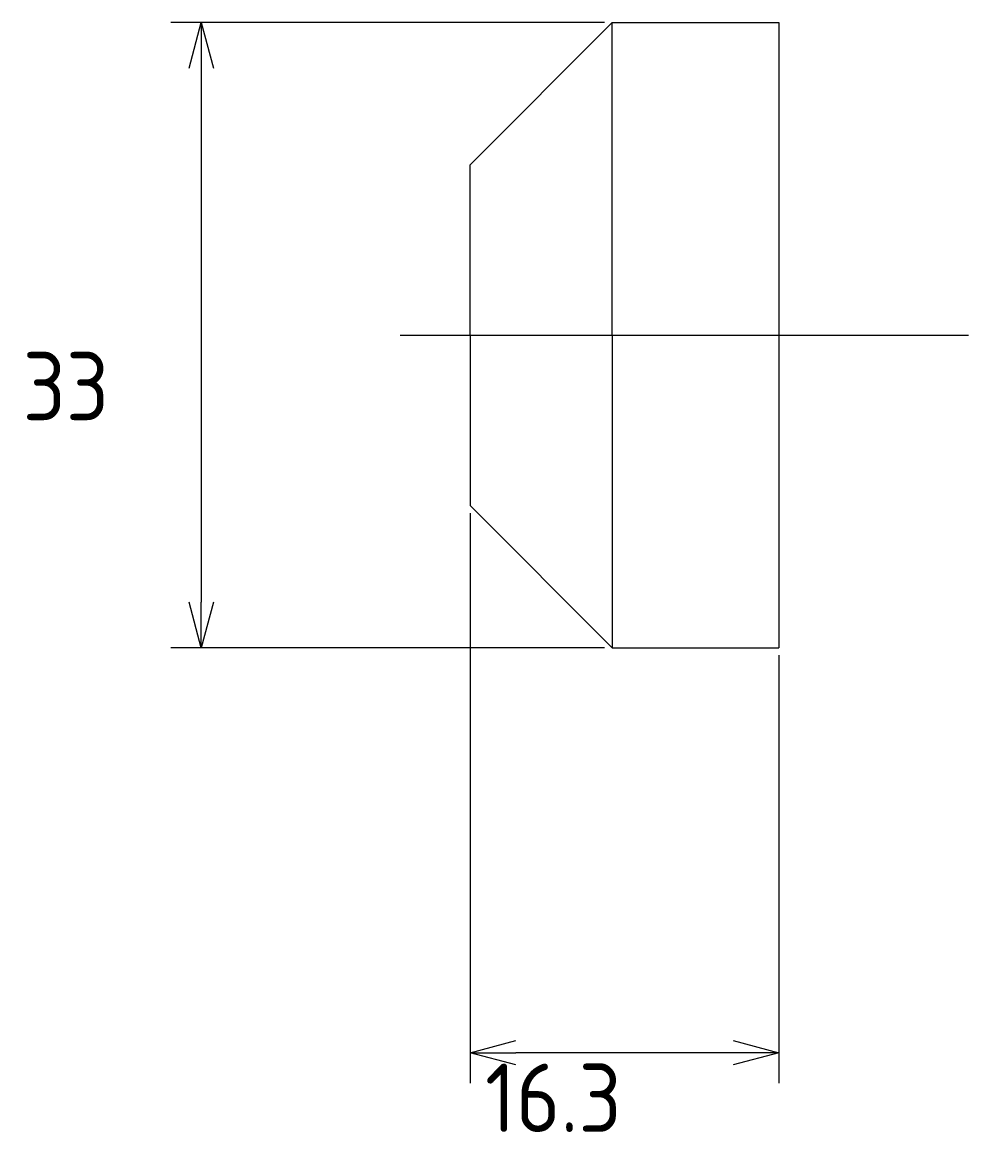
# Model space of a CAD drawing. Extents: x 140.1 to 190, y 126.8 to 186.5.
import ezdxf

# ---------------------------------------------------------------- set-up
doc = ezdxf.new("R2010")
doc.units = 0
doc.header["$PDMODE"] = 3
doc.header["$PDSIZE"] = 2
doc.linetypes.add('CENTER', pattern=[50.8, 31.75, -6.35, 6.35, -6.35])
doc.layers.get('0').update_dxf_attribs({"linetype": 'CONTINUOUS'})
doc.layers.get('DEFPOINTS').update_dxf_attribs({"linetype": 'CONTINUOUS'})
doc.layers.add('図形', color=7, linetype='CONTINUOUS')
doc.layers.add('寸法_文字', color=3, linetype='CONTINUOUS')
doc.layers.get('0').off()
doc.styles.add('DIMENSION', font='isocp.shx', dxfattribs={"bigfont": 'bigfont.shx'})
doc.dimstyles.get("Standard").update_dxf_attribs({"dimtxt": 0.18, "dimasz": 0.18, "dimexe": 0.18, "dimexo": 0.0625, "dimgap": 0.09, "dimtad": 0, "dimtih": 1, "dimtoh": 1, "dimzin": 0, "dimcen": 0.09, "dimazin": 3, "dimtfac": 1, "dimtofl": 0, "dimtmove": 0, "dimatfit": 3})

# ---------------------------------------------------------------- blocks, each defined once
blk = doc.blocks.new('_OPEN30')
at = {"color": 0, "linetype": 'BYBLOCK'}
for p, q in [((-1, 0.268), (0, 0)), ((0, 0), (-1, -0.268)), ((0, 0), (-1, 0))]:
    blk.add_line(p, q, dxfattribs=at)
blk = doc.blocks.new('*D16')
at = {"layer": 'DEFPOINTS', "color": 0}
for p in [(163.7, 161), (180, 153.5), (163.7, 132.118)]:
    blk.add_point(p, dxfattribs=at)
at = {"layer": '寸法_文字', "color": 3}
for p, q in [((163.7, 160.599), (163.7, 130.513)), ((180, 153.099), (180, 130.513)), ((177.592, 132.118), (166.108, 132.118))]:
    blk.add_line(p, q, dxfattribs=at)
at = {"layer": '寸法_文字', "color": 3, "xscale": 2.407879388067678, "yscale": 2.407879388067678, "zscale": 2.407879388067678, "rotation": 180}
blk.add_blockref('_OPEN30', (163.7, 132.118), dxfattribs=at)
at = {"layer": '寸法_文字', "color": 3, "xscale": 2.407879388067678, "yscale": 2.407879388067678, "zscale": 2.407879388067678}
blk.add_blockref('_OPEN30', (180, 132.118), dxfattribs=at)
at = {"layer": '寸法_文字', "color": 3, "style": 'DIMENSION'}
blk.add_text('16.3', height=3.6118, dxfattribs=at).set_placement((164.488, 127.932))
blk = doc.blocks.new('*D15')
at = {"layer": 'DEFPOINTS', "color": 0}
for p in [(171.2, 186.5), (149.507, 153.5), (171.2, 153.5)]:
    blk.add_point(p, dxfattribs=at)
at = {"layer": '寸法_文字', "color": 3}
for p, q in [((170.799, 186.5), (147.902, 186.5)), ((149.507, 184.092), (149.507, 155.908)), ((170.799, 153.5), (147.902, 153.5))]:
    blk.add_line(p, q, dxfattribs=at)
at = {"layer": '寸法_文字', "color": 3, "xscale": 2.407879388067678, "yscale": 2.407879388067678, "zscale": 2.407879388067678}
for p, rotation in [((149.507, 186.5), 90), ((149.507, 153.5), 270)]:
    blk.add_blockref('_OPEN30', p, dxfattribs=dict(at, rotation=rotation))
at = {"layer": '寸法_文字', "color": 3, "style": 'DIMENSION'}
blk.add_text('33', height=3.6118, dxfattribs=at).set_placement((140.076, 165.5))

msp = doc.modelspace()

# ---------------------------------------------------------------- linework, layer by layer
at = {"layer": '図形'}
for p, q in [((163.7, 179), (171.2, 186.5)), ((171.2, 186.5), (180, 186.5)), ((171.2, 170), (171.2, 186.5)), ((180, 186.5), (180, 153.5)), ((163.7, 170), (163.7, 179)), ((163.7, 170), (163.7, 161)), ((171.2, 170), (171.2, 153.5)), ((163.7, 161), (171.2, 153.5)), ((171.2, 153.5), (180, 153.5))]:
    msp.add_line(p, q, dxfattribs=at)
at = {"layer": '図形', "color": 3, "linetype": 'CENTER'}
msp.add_line((160, 170), (190, 170), dxfattribs=at)

# ---------------------------------------------------------------- dimensions: what is measured, and where the dimension line sits
at = {"layer": '寸法_文字'}
dim = msp.add_linear_dim(base=(149.507, 153.5), p1=(171.2, 186.5), p2=(171.2, 153.5), angle=90, dimstyle='Standard', override={"dimscale": 0.802626, "dimblk1": 'OPEN30', "dimblk2": 'OPEN30', "dimsah": 1, "dimtmove": 0}, dxfattribs=at)
dim.commit()
dim.dimension.update_dxf_attribs({"geometry": '*D15', "text_midpoint": (149.507, 171.893), "dimtype": 128})
dim = msp.add_linear_dim(base=(163.7, 132.118), p1=(180, 153.5), p2=(163.7, 161), dimstyle='Standard', override={"dimscale": 0.802626, "dimblk1": 'OPEN30', "dimblk2": 'OPEN30', "dimsah": 1, "dimtmove": 0}, dxfattribs=at)
dim.commit()
dim.dimension.update_dxf_attribs({"geometry": '*D16', "text_midpoint": (171.711, 132.118), "dimtype": 128})

doc.saveas('drawing.dxf')
